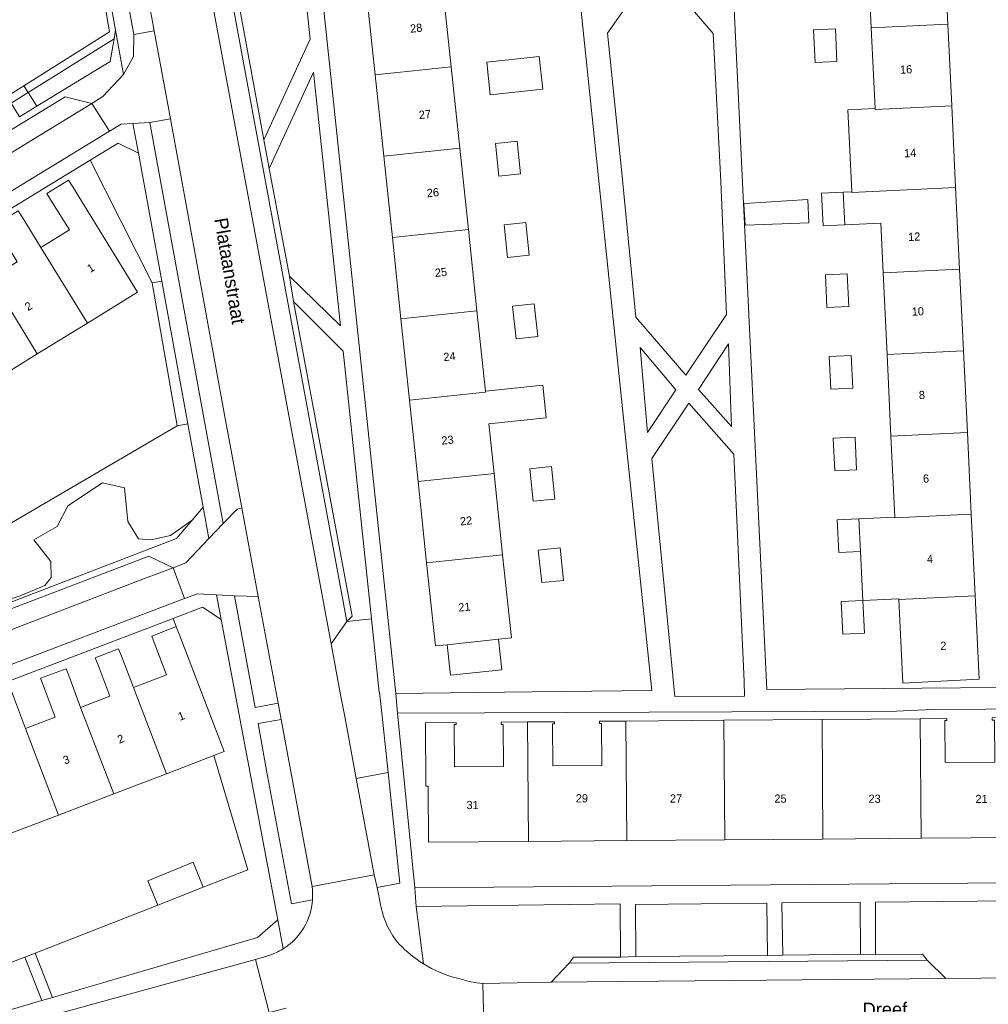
# Model space of a CAD drawing. Header units: metres. Extents: x 151448 to 154749, y 463108 to 465296.
# Tile 63 of 256: x 152498 to 152587, y 463738 to 463829. Entities that reach past the tile are written whole.
import ezdxf
from ezdxf.enums import TextEntityAlignment as Align

# ---------------------------------------------------------------- set-up
doc = ezdxf.new("R2010")
doc.units = ezdxf.units.M
for name, color, linetype, lineweight in [('B-PV-GR-BEPLANTING_CULTUUR_BODEMBEDEKKER-GV', 253, 'Continuous', 9), ('B-PV-GR-BEPLANTING_CULTUUR_HEESTERS-GV', 253, 'Continuous', 9), ('B-PV-GR-GROENVOORZIENING-GV', 253, 'Continuous', 9), ('B-PV-GR-HAAG-GV', 253, 'Continuous', 9), ('B-PV-OG-BEBOUWING-GV', 1, 'Continuous', 9), ('B-PV-OG-BEBOUWING-T18', 2, 'Continuous', 9), ('B-PV-OG-TERREIN_BEGROEID-GV', 253, 'Continuous', 9), ('B-PV-OG-TERREIN_ERF-GV', 253, 'Continuous', 9), ('B-PV-OG-TOPOGRAFIE-T18', 2, 'Continuous', 9), ('B-PV-VH-GESLOTENVERHARDING_ASFALT-GV', 253, 'Continuous', 9), ('B-PV-VH-OPENVERHARDING_BETONSTRAATSTEEN-GV', 253, 'Continuous', 9), ('B-PV-VH-OPENVERHARDING_STRAATBAKSTEEN-GV', 253, 'Continuous', 9), ('B-PV-VH-OPENVERHARDING_TEGEL-GV', 253, 'Continuous', 9)]:
    doc.layers.add(name, color=color, linetype=linetype, lineweight=lineweight)
doc.styles.add('Drong', font='txt', dxfattribs={"height": 1.8})

msp = doc.modelspace()

# ---------------------------------------------------------------- linework, layer by layer
at = {"layer": 'B-PV-GR-BEPLANTING_CULTUUR_BODEMBEDEKKER-GV', "flags": 128}
for points in [[(152507.085, 463826.988), (152499.208, 463822.048), (152499.993, 463820.798), (152506.723, 463824.909)], [(152498.426, 463819.841), (152499.993, 463820.798), (152499.208, 463822.048), (152497.653, 463821.074)], [(152510.584, 463804.604), (152511.468, 463804.766), (152509.32, 463816.498), (152507.45, 463817.407), (152504.901, 463815.85)], [(152486.953, 463771.227), (152512.799, 463781.151), (152514.236, 463782.829), (152512.272, 463781.442), (152510.471, 463781.029), (152509.32, 463781.118), (152508.346, 463782.711), (152508.049, 463785.804), (152506.043, 463786.246), (152502.84, 463784.139), (152501.861, 463782.253), (152499.724, 463781.023), (152501.293, 463779.053), (152501.322, 463777.579), (152500.731, 463776.841), (152498.488, 463775.897), (152494.873, 463774.72), (152493.141, 463774.573), (152492.294, 463775.733), (152490.857, 463775.861), (152489.715, 463775.346), (152488.441, 463776.022), (152487.929, 463776.891), (152485.192, 463775.28)], [(152512.795, 463773.069), (152512.98, 463772.586), (152513.115, 463772.235), (152517.186, 463761.611), (152516.249, 463761.252), (152519.361, 463750.767), (152515.274, 463749.168), (152511.108, 463747.539), (152499.84, 463743.131), (152501.434, 463739.056), (152520.242, 463744.549), (152522.093, 463746.19), (152516.92, 463773.731), (152515.187, 463774.852), (152512.504, 463773.829)], [(152495.567, 463737.343), (152500.47, 463738.775), (152498.909, 463742.766), (152498.407, 463742.57), (152494.173, 463740.919)]]:
    msp.add_lwpolyline(points, close=True, dxfattribs=at)
at = {"layer": 'B-PV-GR-BEPLANTING_CULTUUR_HEESTERS-GV', "flags": 128}
msp.add_lwpolyline([(152494.873, 463774.72), (152498.488, 463775.897), (152500.731, 463776.841), (152501.322, 463777.579), (152501.293, 463779.053), (152499.724, 463781.023), (152501.861, 463782.253), (152502.84, 463784.139), (152506.043, 463786.246), (152508.049, 463785.804), (152508.346, 463782.711), (152509.32, 463781.118), (152510.471, 463781.029), (152512.272, 463781.442), (152514.236, 463782.829), (152515.263, 463784.029), (152513.862, 463791.684), (152512.866, 463791.502), (152488.522, 463777.24)], dxfattribs=at)
msp.add_lwpolyline([(152500.47, 463738.775), (152501.434, 463739.056), (152499.84, 463743.131), (152498.909, 463742.766)], close=True, dxfattribs=at)
at = {"layer": 'B-PV-GR-GROENVOORZIENING-GV', "flags": 128}
for points in [[(152505.139, 463839.418), (152504.684, 463839.134), (152506.672, 463827.615), (152498.809, 463822.684), (152499.208, 463822.048), (152507.085, 463826.988), (152507.224, 463827.79)], [(152498.809, 463822.684), (152497.255, 463821.709), (152497.653, 463821.074), (152499.208, 463822.048)], [(152512.866, 463791.502), (152513.862, 463791.684), (152511.468, 463804.766), (152510.584, 463804.604)]]:
    msp.add_lwpolyline(points, close=True, dxfattribs=at)
at = {"layer": 'B-PV-GR-HAAG-GV', "flags": 128}
for points in [[(152505.139, 463839.418), (152504.684, 463839.134), (152506.672, 463827.615), (152498.809, 463822.684), (152499.208, 463822.048), (152507.085, 463826.988), (152507.224, 463827.79)], [(152497.653, 463821.074), (152499.208, 463822.048), (152498.809, 463822.684), (152497.255, 463821.709)], [(152512.866, 463791.502), (152513.862, 463791.684), (152511.468, 463804.766), (152510.584, 463804.604)]]:
    msp.add_lwpolyline(points, close=True, dxfattribs=at)
at = {"layer": 'B-PV-OG-BEBOUWING-GV', "flags": 128}
for points in [[(152583.542, 463828.341), (152583.183, 463835.833), (152576.167, 463835.496), (152576.528, 463828.005)], [(152538.004, 463824.419), (152537.218, 463831.877), (152530.248, 463831.143), (152531.034, 463823.684)], [(152571.238, 463827.802), (152571.381, 463824.806), (152573.379, 463824.901), (152573.236, 463827.897)], [(152576.528, 463828.005), (152576.885, 463820.586), (152576.888, 463820.514), (152583.901, 463820.85), (152583.542, 463828.341)], [(152546.396, 463822.365), (152546.081, 463825.349), (152541.277, 463824.842), (152541.592, 463821.859)], [(152531.034, 463823.684), (152531.82, 463816.225), (152538.79, 463816.96), (152538.004, 463824.419)], [(152584.26, 463813.358), (152583.901, 463820.85), (152576.888, 463820.514), (152576.885, 463820.586), (152574.387, 463820.466), (152574.743, 463812.97), (152574.744, 463812.952), (152574.747, 463812.902)], [(152539.577, 463809.501), (152538.79, 463816.96), (152531.82, 463816.225), (152532.607, 463808.767)], [(152544.367, 463814.61), (152544.052, 463817.594), (152542.063, 463817.384), (152542.378, 463814.4)], [(152500.37, 463807.845), (152504.638, 463800.911), (152509.247, 463803.748), (152503.296, 463813.414), (152502.92, 463814.025), (152500.93, 463812.801), (152501.305, 463812.193), (152502.989, 463809.457)], [(152577.609, 463805.531), (152584.619, 463805.867), (152584.26, 463813.358), (152574.747, 463812.902), (152574.744, 463812.952), (152573.957, 463812.915), (152574.1, 463809.918), (152577.39, 463810.075)], [(152573.957, 463812.915), (152571.959, 463812.82), (152572.102, 463809.823), (152574.1, 463809.918)], [(152564.918, 463811.869), (152564.827, 463811.864), (152564.962, 463809.891), (152565.007, 463809.892), (152570.786, 463810.111), (152570.705, 463812.237)], [(152504.638, 463800.911), (152500.37, 463807.845), (152498.683, 463810.585), (152498.297, 463811.211), (152496.15, 463809.89), (152496.533, 463809.268), (152498.217, 463806.533), (152495.774, 463805.029), (152500.049, 463798.086)], [(152545.153, 463807.152), (152544.838, 463810.135), (152542.849, 463809.925), (152543.164, 463806.942)], [(152532.607, 463808.767), (152533.393, 463801.308), (152540.363, 463802.043), (152539.577, 463809.501)], [(152491.27, 463802.295), (152495.561, 463795.323), (152500.049, 463798.086), (152495.774, 463805.029), (152494.088, 463807.768), (152493.712, 463808.379), (152491.705, 463807.143), (152492.079, 463806.536), (152493.75, 463803.822)], [(152572.32, 463805.328), (152572.462, 463802.332), (152574.46, 463802.427), (152574.317, 463805.423)], [(152577.609, 463805.531), (152577.97, 463798.04), (152584.979, 463798.376), (152584.619, 463805.867)], [(152545.939, 463799.693), (152545.625, 463802.676), (152543.636, 463802.466), (152543.95, 463799.483)], [(152541.141, 463794.662), (152540.363, 463802.043), (152533.393, 463801.308), (152534.179, 463793.849), (152541.149, 463794.584)], [(152572.68, 463797.837), (152572.823, 463794.84), (152574.821, 463794.936), (152574.678, 463797.932)], [(152584.979, 463798.376), (152577.97, 463798.04), (152578.33, 463790.548), (152585.338, 463790.884)], [(152534.179, 463793.849), (152534.965, 463786.391), (152541.935, 463787.125), (152541.456, 463791.678), (152546.726, 463792.234), (152546.412, 463795.217), (152541.141, 463794.662), (152541.149, 463794.584)], [(152585.697, 463783.393), (152585.338, 463790.884), (152578.33, 463790.548), (152578.688, 463783.106), (152578.691, 463783.057)], [(152573.041, 463790.346), (152573.183, 463787.349), (152575.181, 463787.444), (152575.038, 463790.441)], [(152542.722, 463779.667), (152541.935, 463787.125), (152534.965, 463786.391), (152535.751, 463778.932)], [(152547.512, 463784.775), (152547.197, 463787.759), (152545.208, 463787.549), (152545.523, 463784.566)], [(152575.399, 463782.949), (152573.401, 463782.854), (152573.544, 463779.858), (152575.542, 463779.953)], [(152586.056, 463775.901), (152585.697, 463783.393), (152578.691, 463783.057), (152578.688, 463783.106), (152575.399, 463782.949), (152575.542, 463779.953), (152575.759, 463775.458), (152579.049, 463775.615), (152579.051, 463775.566)], [(152548.298, 463777.317), (152547.983, 463780.3), (152545.994, 463780.09), (152546.309, 463777.107)], [(152537.64, 463771.416), (152542.355, 463771.913), (152543.526, 463772.037), (152542.722, 463779.667), (152535.751, 463778.932), (152536.556, 463771.301)], [(152575.759, 463775.458), (152573.762, 463775.363), (152573.904, 463772.366), (152575.902, 463772.462)], [(152579.051, 463775.566), (152579.423, 463767.899), (152586.423, 463768.244), (152586.056, 463775.901)], [(152511.898, 463759.584), (152516.249, 463761.252), (152517.186, 463761.611), (152513.115, 463772.235), (152512.98, 463772.586), (152512.795, 463773.069), (152510.542, 463772.206), (152510.863, 463771.368), (152511.906, 463768.646), (152508.871, 463767.483)], [(152542.355, 463771.913), (152537.64, 463771.416), (152537.942, 463768.619), (152542.651, 463769.116)], [(152511.898, 463759.584), (152508.871, 463767.483), (152507.829, 463770.201), (152507.507, 463771.042), (152505.361, 463770.22), (152505.684, 463769.376), (152506.713, 463766.692), (152504.024, 463765.662), (152507.064, 463757.731)], [(152502.006, 463755.793), (152507.064, 463757.731), (152504.024, 463765.662), (152503.02, 463768.351), (152502.698, 463769.213), (152500.351, 463768.337), (152500.682, 463767.451), (152501.688, 463764.756), (152498.961, 463763.737)], [(152494.04, 463761.823), (152497.075, 463753.903), (152502.006, 463755.793), (152498.961, 463763.737), (152497.965, 463766.406), (152497.652, 463767.243), (152495.345, 463766.381), (152495.666, 463765.521), (152496.679, 463762.808)], [(152563.012, 463764.485), (152554.012, 463764.414), (152554.099, 463753.444), (152563.099, 463753.515)], [(152563.099, 463753.515), (152572.099, 463753.586), (152572.012, 463764.557), (152563.012, 463764.485)], [(152572.099, 463753.586), (152581.098, 463753.657), (152581.011, 463764.628), (152572.012, 463764.557)], [(152581.098, 463753.657), (152590.275, 463753.73), (152590.262, 463755.378), (152590.234, 463758.889), (152590.461, 463758.891), (152590.46, 463758.985), (152590.415, 463764.732), (152587.619, 463764.709), (152587.62, 463764.5), (152587.811, 463764.502), (152587.842, 463760.635), (152583.308, 463760.599), (152583.277, 463764.456), (152583.459, 463764.458), (152583.457, 463764.647), (152581.011, 463764.628)], [(152545.013, 463764.328), (152542.578, 463764.309), (152542.579, 463764.104), (152542.755, 463764.105), (152542.786, 463760.255), (152538.298, 463760.219), (152538.268, 463764.084), (152538.457, 463764.085), (152538.456, 463764.273), (152535.647, 463764.25), (152535.693, 463758.453), (152535.882, 463758.454), (152535.923, 463753.3), (152545.099, 463753.372)], [(152545.099, 463753.372), (152554.099, 463753.444), (152554.012, 463764.414), (152551.602, 463764.395), (152551.604, 463764.19), (152551.788, 463764.191), (152551.818, 463760.333), (152547.314, 463760.297), (152547.283, 463764.157), (152547.468, 463764.159), (152547.467, 463764.348), (152545.013, 463764.328)], [(152515.274, 463749.168), (152514.338, 463751.461), (152510.197, 463749.77), (152511.108, 463747.539)]]:
    msp.add_lwpolyline(points, close=True, dxfattribs=at)
at = {"layer": 'B-PV-OG-TERREIN_BEGROEID-GV', "flags": 128}
for points in [[(152508.897, 463827.378), (152510.772, 463827.728), (152506.812, 463849.333), (152504.315, 463852.364)], [(152515.448, 463847.065), (152520.828, 463817.727), (152525.081, 463826.942), (152523.513, 463841.749)], [(152521.314, 463815.096), (152523.183, 463805.214), (152527.842, 463800.657), (152525.374, 463823.925)], [(152510.381, 463819.307), (152517.102, 463782.528), (152518.365, 463783.84), (152518.809, 463783.963), (152517.228, 463792.5), (152512.251, 463819.655)], [(152528.42, 463773.555), (152528.988, 463773.615), (152530.683, 463773.794), (152528.093, 463798.349), (152523.541, 463802.878), (152528.911, 463774.028)], [(152522.127, 463766.039), (152520.314, 463775.831), (152518.13, 463775.902), (152520.019, 463765.651)], [(152532.213, 463759.697), (152529.292, 463759.155), (152530.936, 463750.298), (152531.216, 463749.146), (152533.299, 463749.531)], [(152554.91, 463747.593), (152554.921, 463742.807), (152566.996, 463742.923), (152566.959, 463747.717)], [(152568.339, 463747.735), (152568.408, 463742.94), (152575.551, 463743.04), (152575.506, 463747.798)]]:
    msp.add_lwpolyline(points, close=True, dxfattribs=at)
for points in [[(152525.24, 463749.225), (152522.4, 463764.568), (152520.29, 463764.179), (152521.082, 463759.876), (152523.356, 463747.654), (152525.285, 463748.011)], [(152538.596, 463740.816), (152539.64, 463740.524), (152540.352, 463740.389), (152540.904, 463740.351), (152547.163, 463740.457), (152548.809, 463742.198), (152549.206, 463742.767), (152553.538, 463742.771), (152553.509, 463747.637), (152534.797, 463747.418), (152535.466, 463742.14)], [(152595.701, 463746.573), (152595.618, 463747.845), (152595.595, 463747.976), (152576.919, 463747.815)], [(152576.919, 463747.815), (152576.922, 463742.963), (152581.22, 463743.035), (152581.653, 463742.488), (152583.372, 463740.798), (152589.774, 463740.856)]]:
    msp.add_lwpolyline(points, dxfattribs=at)
at = {"layer": 'B-PV-OG-TERREIN_BEGROEID-GV'}
for points in [[(152525.285, 463748.011, 0.05353), (152525.24, 463749.225)], [(152535.466, 463742.14, 0.075419), (152538.596, 463740.816)]]:
    msp.add_lwpolyline(points, format="xyb", dxfattribs=at)
at = {"layer": 'B-PV-OG-TERREIN_ERF-GV', "flags": 128}
for points in [[(152562.284, 463864.811), (152566.962, 463767.292), (152591.831, 463767.522)], [(152489.576, 463829.69), (152485.13, 463826.911), (152480.649, 463824.109), (152476, 463821.203), (152471.561, 463818.428), (152467.117, 463815.65), (152462.587, 463812.818), (152458.163, 463810.053), (152453.667, 463807.243), (152449.16, 463804.425), (152454.871, 463795.289), (152465.425, 463801.831), (152468.332, 463803.641), (152472.556, 463806.271), (152484.082, 463813.448), (152486.115, 463814.723), (152490.603, 463817.537), (152493.83, 463819.561), (152494.677, 463820.093), (152497.255, 463821.709), (152498.809, 463822.684), (152506.672, 463827.615), (152504.684, 463839.134)], [(152583.183, 463835.833), (152583.542, 463828.341), (152583.901, 463820.85), (152584.26, 463813.358), (152584.619, 463805.867), (152584.979, 463798.376), (152585.338, 463790.884), (152585.697, 463783.393), (152586.056, 463775.901), (152586.423, 463768.244), (152579.423, 463767.899), (152579.051, 463775.566), (152579.049, 463775.615), (152575.759, 463775.458), (152575.542, 463779.953), (152573.544, 463779.858), (152573.401, 463782.854), (152575.399, 463782.949), (152578.688, 463783.106), (152578.33, 463790.548), (152577.97, 463798.04), (152577.609, 463805.531), (152577.39, 463810.075), (152574.1, 463809.918), (152572.102, 463809.823), (152571.959, 463812.82), (152573.957, 463812.915), (152574.744, 463812.952), (152574.743, 463812.97), (152574.387, 463820.466), (152576.885, 463820.586), (152576.528, 463828.005), (152576.167, 463835.496)], [(152537.218, 463831.877), (152538.004, 463824.419), (152538.79, 463816.96), (152539.577, 463809.501), (152540.363, 463802.043), (152541.141, 463794.662), (152546.412, 463795.217), (152546.726, 463792.234), (152541.456, 463791.678), (152541.935, 463787.125), (152542.722, 463779.667), (152543.526, 463772.037), (152542.355, 463771.913), (152542.651, 463769.116), (152537.942, 463768.619), (152537.64, 463771.416), (152536.556, 463771.301), (152535.751, 463778.932), (152534.965, 463786.391), (152534.179, 463793.849), (152533.393, 463801.308), (152532.607, 463808.767), (152531.82, 463816.225), (152531.034, 463823.684), (152530.248, 463831.143)], [(152488.522, 463777.24), (152512.866, 463791.502), (152510.584, 463804.604), (152504.901, 463815.85), (152457.37, 463786.814)], [(152498.297, 463811.211), (152498.683, 463810.585), (152500.37, 463807.845), (152502.989, 463809.457), (152501.305, 463812.193), (152500.93, 463812.801), (152502.92, 463814.025), (152503.296, 463813.414), (152509.247, 463803.748), (152504.638, 463800.911), (152500.049, 463798.086), (152495.561, 463795.323)], [(152497.965, 463766.406), (152498.961, 463763.737), (152501.688, 463764.756), (152500.682, 463767.451), (152500.351, 463768.337), (152502.698, 463769.213), (152503.02, 463768.351), (152504.024, 463765.662), (152506.713, 463766.692), (152505.684, 463769.376), (152505.361, 463770.22), (152507.507, 463771.042), (152507.829, 463770.201), (152508.871, 463767.483), (152511.906, 463768.646), (152510.863, 463771.368), (152510.542, 463772.206), (152512.795, 463773.069), (152512.504, 463773.829), (152472.296, 463758.494)], [(152590.275, 463753.73), (152581.098, 463753.657), (152572.099, 463753.586), (152563.099, 463753.515), (152554.099, 463753.444), (152545.099, 463753.372), (152535.923, 463753.3), (152535.882, 463758.454), (152535.693, 463758.453), (152535.647, 463764.25), (152538.456, 463764.273), (152538.457, 463764.085), (152538.268, 463764.084), (152538.298, 463760.219), (152542.786, 463760.255), (152542.755, 463764.105), (152542.579, 463764.104), (152542.578, 463764.309), (152545.013, 463764.328), (152547.467, 463764.348), (152547.468, 463764.159), (152547.283, 463764.157), (152547.314, 463760.297), (152551.818, 463760.333), (152551.788, 463764.191), (152551.604, 463764.19), (152551.602, 463764.395), (152554.012, 463764.414), (152563.012, 463764.485), (152572.012, 463764.557), (152581.011, 463764.628), (152583.457, 463764.647), (152583.459, 463764.458), (152583.277, 463764.456), (152583.308, 463760.599), (152587.842, 463760.635)], [(152498.407, 463742.57), (152498.909, 463742.766), (152499.84, 463743.131), (152511.108, 463747.539), (152510.197, 463749.77), (152514.338, 463751.461), (152515.274, 463749.168), (152519.361, 463750.767), (152516.249, 463761.252), (152511.898, 463759.584), (152507.064, 463757.731), (152502.006, 463755.793), (152497.075, 463753.903)]]:
    msp.add_lwpolyline(points, dxfattribs=at)
for points in [[(152546.441, 463863.067), (152546.53, 463863.076), (152546.508, 463863.295), (152545.963, 463863.238), (152545.952, 463863.347), (152539.331, 463862.702), (152539.573, 463859.712), (152537.579, 463859.551), (152537.337, 463862.541), (152534.014, 463862.272), (152523, 463861.161), (152527.138, 463821.793), (152532.936, 463766.938), (152545.404, 463767.101), (152556.407, 463767.199)], [(152559.527, 463796.144), (152563.258, 463801.709), (152562.739, 463813.892), (152562.013, 463827.475), (152556.69, 463833.708), (152552.333, 463827.489), (152553.655, 463814.679), (152554.947, 463801.453)], [(152571.238, 463827.802), (152573.236, 463827.897), (152573.379, 463824.901), (152571.381, 463824.806)], [(152546.396, 463822.365), (152541.592, 463821.859), (152541.277, 463824.842), (152546.081, 463825.349)], [(152544.367, 463814.61), (152542.378, 463814.4), (152542.063, 463817.384), (152544.052, 463817.594)], [(152565.007, 463809.892), (152564.962, 463809.891), (152564.827, 463811.864), (152564.918, 463811.869), (152570.705, 463812.237), (152570.786, 463810.111)], [(152545.153, 463807.152), (152543.164, 463806.942), (152542.849, 463809.925), (152544.838, 463810.135)], [(152572.32, 463805.328), (152574.317, 463805.423), (152574.46, 463802.427), (152572.462, 463802.332)], [(152545.939, 463799.693), (152543.95, 463799.483), (152543.636, 463802.466), (152545.625, 463802.676)], [(152563.433, 463798.998), (152560.687, 463794.832), (152563.72, 463791.432)], [(152555.331, 463798.682), (152556.005, 463790.877), (152558.602, 463794.776)], [(152572.68, 463797.837), (152574.678, 463797.932), (152574.821, 463794.936), (152572.823, 463794.84)], [(152558.503, 463766.658), (152564.907, 463766.709), (152564.879, 463768.079), (152563.925, 463788.9), (152559.791, 463793.553), (152556.389, 463788.494)], [(152573.041, 463790.346), (152575.038, 463790.441), (152575.181, 463787.444), (152573.183, 463787.349)], [(152547.512, 463784.775), (152545.523, 463784.566), (152545.208, 463787.549), (152547.197, 463787.759)], [(152548.298, 463777.317), (152546.309, 463777.107), (152545.994, 463780.09), (152547.983, 463780.3)], [(152575.759, 463775.458), (152575.902, 463772.462), (152573.904, 463772.366), (152573.762, 463775.363)], [(152534.666, 463749.125), (152592.616, 463749.603), (152592.19, 463758.999), (152591.894, 463765.525), (152582.12, 463765.481), (152578.854, 463765.318), (152541.052, 463765.158), (152533.081, 463765.124)]]:
    msp.add_lwpolyline(points, close=True, dxfattribs=at)
at = {"layer": 'B-PV-VH-GESLOTENVERHARDING_ASFALT-GV', "flags": 128}
msp.add_lwpolyline([(152500.739, 463860.199), (152500.609, 463860.097), (152498.873, 463858.969), (152502.822, 463854.176), (152504.315, 463852.364), (152506.812, 463849.333), (152510.772, 463827.728), (152512.251, 463819.655), (152517.228, 463792.5), (152518.809, 463783.963), (152520.314, 463775.831), (152522.127, 463766.039), (152522.4, 463764.568), (152525.24, 463749.225), (152530.936, 463750.298), (152529.292, 463759.155), (152528.238, 463764.837), (152527.856, 463766.83), (152527.003, 463771.505), (152512.705, 463848.681), (152510.679, 463859.418)], dxfattribs=at)
at = {"layer": 'B-PV-VH-OPENVERHARDING_BETONSTRAATSTEEN-GV', "flags": 128}
for points in [[(152527.003, 463771.505), (152528.42, 463773.555), (152514.798, 463847.323), (152512.705, 463848.681)], [(152455.762, 463790.934), (152467.023, 463797.715), (152485.347, 463809.018), (152505.054, 463821.044), (152502.592, 463821.664), (152456.3, 463793.393)], [(152470.626, 463762.486), (152474.29, 463763.902), (152492.921, 463770.982), (152509.872, 463777.489), (152512.494, 463778.462), (152510.273, 463779.527), (152471.552, 463764.751)], [(152583.372, 463740.798), (152581.653, 463742.488), (152548.809, 463742.198), (152547.163, 463740.457)]]:
    msp.add_lwpolyline(points, close=True, dxfattribs=at)
at = {"layer": 'B-PV-VH-OPENVERHARDING_STRAATBAKSTEEN-GV', "flags": 128}
for points in [[(152554.697, 463860.906), (152549.439, 463860.404), (152549.128, 463863.659), (152545.952, 463863.347), (152545.963, 463863.238), (152546.508, 463863.295), (152546.53, 463863.076), (152546.441, 463863.067), (152556.407, 463767.199), (152545.404, 463767.101), (152532.936, 463766.938), (152533.081, 463765.124), (152541.052, 463765.158), (152578.854, 463765.318), (152582.12, 463765.481), (152591.894, 463765.525), (152591.831, 463767.522), (152566.962, 463767.292), (152562.284, 463864.811), (152562.832, 463864.862), (152562.823, 463864.962), (152559.645, 463864.663), (152559.955, 463861.408)], [(152507.965, 463823.698), (152508.863, 463825.378), (152508.897, 463827.378), (152504.315, 463852.364), (152502.822, 463854.176), (152502.805, 463854.164), (152498.56, 463851.495), (152501.585, 463851.346), (152503.508, 463848.509), (152505.139, 463839.418), (152507.224, 463827.79)], [(152559.527, 463796.144), (152554.947, 463801.453), (152553.655, 463814.679), (152552.333, 463827.489), (152556.69, 463833.708), (152562.013, 463827.475), (152562.739, 463813.892), (152563.258, 463801.709)], [(152508.897, 463827.378), (152508.863, 463825.378), (152507.965, 463823.698), (152506.058, 463821.694), (152505.054, 463821.044), (152506.655, 463818.528), (152507.726, 463819.144), (152508.823, 463819.209), (152510.381, 463819.307), (152512.251, 463819.655), (152510.772, 463827.728)], [(152505.054, 463821.044), (152485.347, 463809.018), (152467.023, 463797.715), (152455.762, 463790.934), (152457.324, 463788.395), (152506.655, 463818.528)], [(152506.655, 463818.528), (152457.324, 463788.395), (152456.268, 463787.724), (152453.697, 463786.14), (152452.726, 463785.581), (152449.455, 463783.573), (152366.177, 463721.034), (152365.293, 463720.339), (152364.818, 463717.524), (152365.941, 463716.047), (152366.526, 463719.568), (152450.456, 463782.602), (152450.948, 463782.906), (152453.431, 463784.441), (152454.619, 463785.176), (152456.416, 463786.231), (152457.37, 463786.814), (152504.901, 463815.85), (152507.45, 463817.407), (152509.32, 463816.498), (152508.823, 463819.209), (152507.726, 463819.144)], [(152508.823, 463819.209), (152509.32, 463816.498), (152511.468, 463804.766), (152513.862, 463791.684), (152515.263, 463784.029), (152515.787, 463781.155), (152517.102, 463782.528), (152510.381, 463819.307)], [(152563.433, 463798.998), (152563.72, 463791.432), (152560.687, 463794.832)], [(152555.331, 463798.682), (152558.602, 463794.776), (152556.005, 463790.877)], [(152558.503, 463766.658), (152556.389, 463788.494), (152559.791, 463793.553), (152563.925, 463788.9), (152564.879, 463768.079), (152564.907, 463766.709)], [(152513.656, 463778.925), (152512.494, 463778.462), (152513.561, 463775.666), (152514.744, 463776.075), (152516.496, 463775.989), (152518.13, 463775.902), (152520.314, 463775.831), (152518.809, 463783.963), (152518.365, 463783.84), (152517.102, 463782.528), (152515.787, 463781.155)], [(152512.494, 463778.462), (152509.872, 463777.489), (152492.921, 463770.982), (152474.29, 463763.902), (152470.626, 463762.486), (152471.707, 463759.711), (152513.561, 463775.666)], [(152568.408, 463742.94), (152568.339, 463747.735), (152575.506, 463747.798), (152575.551, 463743.04), (152576.922, 463742.963), (152576.919, 463747.815), (152595.595, 463747.976), (152595.554, 463749.522), (152595.555, 463749.628), (152592.616, 463749.603), (152534.666, 463749.125), (152534.797, 463747.418), (152553.509, 463747.637), (152553.538, 463742.771), (152554.921, 463742.807), (152554.91, 463747.593), (152566.959, 463747.717), (152566.996, 463742.923)], [(152566.996, 463742.923), (152554.921, 463742.807), (152553.538, 463742.771), (152549.206, 463742.767), (152548.809, 463742.198), (152581.653, 463742.488), (152581.22, 463743.035), (152576.922, 463742.963), (152575.551, 463743.04), (152568.408, 463742.94)]]:
    msp.add_lwpolyline(points, close=True, dxfattribs=at)
for points in [[(152535.466, 463742.14), (152534.797, 463747.418), (152534.666, 463749.125), (152533.081, 463765.124), (152532.936, 463766.938), (152527.138, 463821.793), (152523, 463861.161)], [(152528.42, 463773.555), (152528.911, 463774.028), (152523.541, 463802.878), (152523.183, 463805.214), (152521.314, 463815.096), (152520.828, 463817.727), (152515.448, 463847.065), (152515.055, 463849.186), (152514.264, 463849.709), (152512.383, 463860.147), (152510.618, 463859.984)], [(152510.679, 463859.418), (152512.705, 463848.681), (152514.798, 463847.323), (152528.42, 463773.555)], [(152523.513, 463841.749), (152525.081, 463826.942), (152520.828, 463817.727), (152521.314, 463815.096), (152525.374, 463823.925), (152527.842, 463800.657), (152523.183, 463805.214), (152523.541, 463802.878), (152528.093, 463798.349), (152530.683, 463773.794), (152531.392, 463767.075), (152531.421, 463767.06), (152531.662, 463764.86), (152532.213, 463759.697), (152533.299, 463749.531), (152531.216, 463749.146), (152531.56, 463747.419)], [(152456.3, 463793.393), (152502.592, 463821.664), (152505.054, 463821.044), (152506.058, 463821.694), (152507.965, 463823.698), (152507.224, 463827.79), (152507.085, 463826.988), (152506.723, 463824.909), (152499.993, 463820.798), (152498.426, 463819.841)], [(152471.552, 463764.751), (152510.273, 463779.527), (152512.494, 463778.462), (152513.656, 463778.925), (152515.787, 463781.155), (152515.263, 463784.029), (152514.236, 463782.829), (152512.799, 463781.151), (152486.953, 463771.227)], [(152400.572, 463706.289), (152404.437, 463709.203), (152463.251, 463753.541), (152467.264, 463756.566), (152469.257, 463757.3), (152471.105, 463758.04), (152472.296, 463758.494), (152512.504, 463773.829), (152515.187, 463774.852), (152516.92, 463773.731), (152516.496, 463775.989), (152514.744, 463776.075), (152513.561, 463775.666), (152471.707, 463759.711), (152470.63, 463759.275), (152467.828, 463758.237)], [(152522.4, 463764.568), (152522.127, 463766.039), (152520.019, 463765.651), (152518.13, 463775.902), (152516.496, 463775.989), (152516.92, 463773.731), (152522.093, 463746.19), (152522.594, 463743.522)], [(152525.285, 463748.011), (152523.356, 463747.654), (152521.082, 463759.876), (152520.29, 463764.179), (152522.4, 463764.568)], [(152531.56, 463747.419), (152531.216, 463749.146), (152530.936, 463750.298), (152525.24, 463749.225)], [(152522.594, 463743.522), (152522.093, 463746.19), (152520.242, 463744.549), (152501.434, 463739.056), (152500.47, 463738.775), (152495.567, 463737.343)], [(152483.625, 463732.48), (152498.771, 463736.694), (152520.06, 463742.543), (152521.201, 463742.89)], [(152521.201, 463742.89), (152520.06, 463742.543), (152521.297, 463737.689), (152522.879, 463738.077)], [(152521.297, 463737.689), (152520.06, 463742.543), (152498.771, 463736.694), (152483.625, 463732.48)], [(152589.774, 463740.856), (152583.372, 463740.798), (152547.163, 463740.457), (152540.904, 463740.351), (152541.034, 463735.411), (152657.876, 463736.398), (152675.021, 463736.543), (152697.788, 463736.779), (152699.749, 463736.788), (152701.913, 463736.785), (152704.675, 463736.78), (152704.424, 463741.845), (152703.438, 463741.828), (152667.223, 463741.489), (152665.068, 463741.494)], [(152538.555, 463735.292), (152539.769, 463735.346), (152541.034, 463735.411), (152540.904, 463740.351), (152540.352, 463740.389), (152539.64, 463740.524), (152538.596, 463740.816)]]:
    msp.add_lwpolyline(points, dxfattribs=at)
at = {"layer": 'B-PV-VH-OPENVERHARDING_STRAATBAKSTEEN-GV'}
for points in [[(152525.24, 463749.225, -0.05353), (152525.285, 463748.011)], [(152522.594, 463743.522, 0.240494), (152525.285, 463748.011)], [(152525.285, 463748.011, -0.240494), (152522.594, 463743.522)], [(152531.56, 463747.419, 0.132755), (152533.243, 463743.948)], [(152533.243, 463743.948, -0.132755), (152531.56, 463747.419)], [(152533.243, 463743.948, 0.063228), (152535.466, 463742.14)], [(152535.466, 463742.14, -0.063228), (152533.243, 463743.948)], [(152521.201, 463742.89, 0.066874), (152522.594, 463743.522)], [(152522.594, 463743.522, -0.066874), (152521.201, 463742.89)], [(152538.596, 463740.816, -0.075419), (152535.466, 463742.14)]]:
    msp.add_lwpolyline(points, format="xyb", dxfattribs=at)
at = {"layer": 'B-PV-VH-OPENVERHARDING_TEGEL-GV', "flags": 128}
msp.add_lwpolyline([(152532.213, 463759.697), (152531.662, 463764.86), (152531.421, 463767.06), (152531.392, 463767.075), (152530.683, 463773.794), (152528.988, 463773.615), (152528.42, 463773.555), (152527.003, 463771.505), (152527.856, 463766.83), (152528.238, 463764.837), (152529.292, 463759.155)], close=True, dxfattribs=at)

# ---------------------------------------------------------------- texts
at = {"layer": 'B-PV-OG-BEBOUWING-T18', "style": 'Drong'}
for s, rotation, p in [('28', 5.8, (152534.795, 463827.969)), ('16', 2.8, (152579.718, 463824.176)), ('27', 5.8, (152535.596, 463820.059)), ('14', 2.8, (152580.091, 463816.51)), ('26', 5.8, (152536.323, 463812.879)), ('12', 2.8, (152580.464, 463808.845)), ('1', 31.6, (152504.948, 463805.966)), ('25', 5.8, (152537.063, 463805.569)), ('2', 31.6, (152499.238, 463802.464)), ('10', 2.8, (152580.797, 463801.985)), ('24', 5.8, (152537.844, 463797.854)), ('8', 2.8, (152581.17, 463794.32)), ('23', 5.8, (152537.666, 463790.187)), ('6', 2.8, (152581.544, 463786.654)), ('22', 5.8, (152539.369, 463782.784)), ('4', 2.8, (152581.902, 463779.282)), ('21', 5.8, (152539.216, 463774.879)), ('2', 2.8, (152583.136, 463771.326)), ('1', 21, (152513.249, 463764.877)), ('2', 21, (152507.692, 463762.784)), ('3', 20.5, (152502.708, 463760.867)), ('29', 359.9, (152549.991, 463757.326)), ('27', 359.9, (152558.621, 463757.314)), ('25', 359.9, (152568.201, 463757.301)), ('23', 359.9, (152576.83, 463757.289)), ('21', 359.9, (152586.638, 463757.275)), ('31', 359.9, (152539.968, 463756.712))]:
    msp.add_text(s, height=0.75, rotation=rotation, dxfattribs=at).set_placement(p, align=Align.MIDDLE)
at = {"layer": 'B-PV-OG-TOPOGRAFIE-T18', "style": 'Drong'}
for s, rotation, p in [('Plataanstraat', 279.7, (152517.731, 463805.707)), ('Dreef', 0.4, (152577.774, 463737.991))]:
    msp.add_text(s, height=1.25, rotation=rotation, dxfattribs=at).set_placement(p, align=Align.MIDDLE)

doc.saveas('drawing.dxf')
